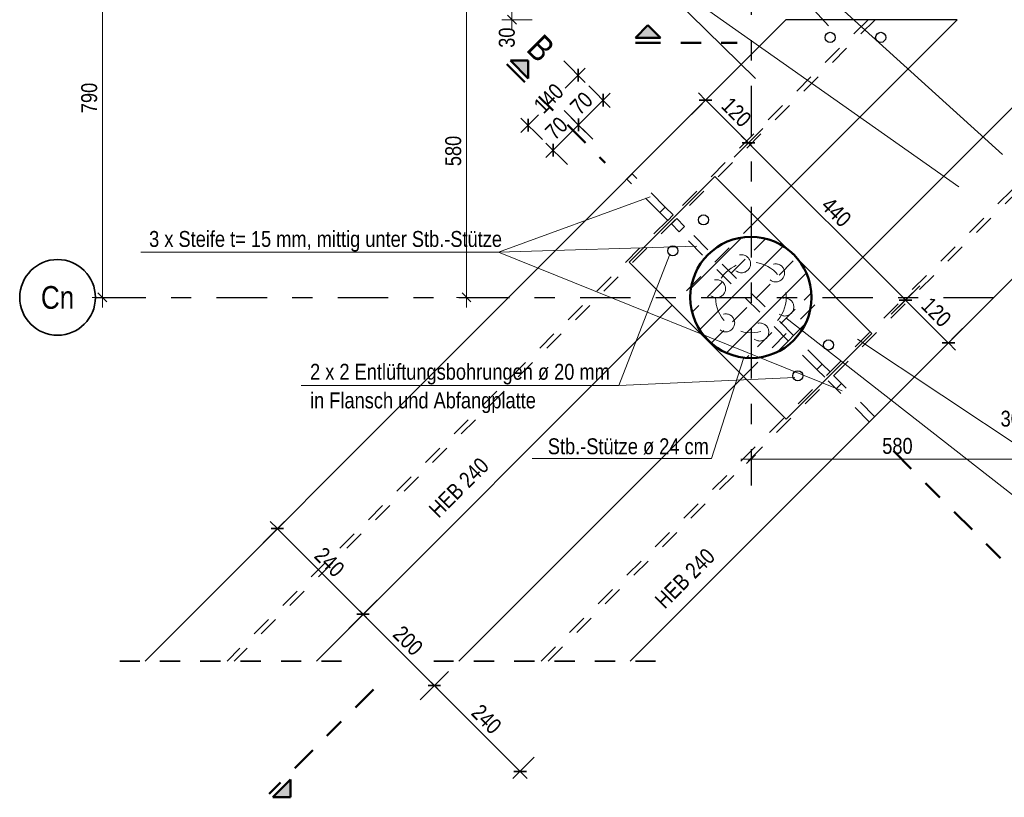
# Model space of a CAD drawing. Header units: millimetres. Extents: x 0 to 34.7, y 0 to 23.8.
# Tile 18 of 22: x 11.9 to 16.8, y 14.4 to 18.2. Entities that reach past the tile are written whole.
import ezdxf
from ezdxf.enums import TextEntityAlignment as Align

# ---------------------------------------------------------------- set-up
doc = ezdxf.new("R2010")
doc.units = ezdxf.units.MM
for name, pattern in [('DASHDOT', [1, 0.5, -0.25, 0, -0.25]), ('DASHDOTX2', [2, 1, -0.5, 0, -0.5]), ('HIDDEN', [0.375, 0.25, -0.125])]:
    doc.linetypes.add(name, pattern=pattern)
doc.layers.add('Ansichtskanten', color=7, linetype='Continuous', lineweight=20)
doc.layers.add('Schraffur', color=7, linetype='Continuous', lineweight=20)
doc.styles.add('Arial Narrow', font='ARIALN.TTF')
doc.dimstyles.new('Arch_Strakon_dimstyle', dxfattribs={"dimtxt": 7.875, "dimasz": 1, "dimexe": 1.25, "dimexo": 0.0625, "dimgap": 1, "dimtad": 0, "dimzin": 12, "dimdsep": 46, "dimtxsty": 'Arial Narrow', "dimblk": 'Arrowhead_Tick', "dimsah": 1, "dimcen": 0, "dimse1": 1, "dimse2": 1, "dimclrd": 6, "dimclrt": 2, "dimazin": 0, "dimtfac": 1, "dimtdec": 4, "dimtmove": 0, "dimatfit": 3, "dimldrblk": 'NONE', "dimfxl": 1, "dimtvp": 1, "dimtolj": 1, "dimtzin": 0, "dimlwd": 13, "dimarcsym": 2})

# ---------------------------------------------------------------- blocks, each defined once
blk = doc.blocks.new('Arrowhead_Tick')
at = {"color": 0, "linetype": 'Continuous', "lineweight": -2, "ltscale": 0.4}
for p, q in [((0, 10), (0, -5)), ((-1, 0), (0, 0)), ((5, 0), (0, 0))]:
    blk.add_line(p, q, dxfattribs=at)
at = {"color": 2, "linetype": 'Continuous', "lineweight": 35, "ltscale": 0.4}
blk.add_line((2.21, 2.21), (-2.21, -2.21), dxfattribs=at)
blk = doc.blocks.new('*D118')
at = {"color": 6, "linetype": 'Continuous', "lineweight": 13}
blk.add_line((13.2203, 15.674), (13.6305, 15.2639), dxfattribs=at)
at = {"layer": 'Defpoints', "color": 0}
for p in [(13.6376, 15.2568), (12.558, 15.0257), (13.4065, 15.0257)]:
    blk.add_point(p, dxfattribs=at)
at = {"color": 6, "lineweight": 13, "xscale": 0.01, "yscale": 0.01, "zscale": 0.01}
for p, rotation in [((13.2133, 15.681), 135.0066009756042), ((13.6376, 15.2568), 315.0066009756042)]:
    blk.add_blockref('Arrowhead_Tick', p, dxfattribs=dict(at, rotation=rotation))
at = {"color": 2, "lineweight": 35, "insert": (13.4715, 15.5151), "char_height": 0.07875, "attachment_point": 5, "rotation": 315.0066, "style": 'Arial Narrow'}
blk.add_mtext('\\A1;240', dxfattribs=at)
blk = doc.blocks.new('_None')
blk = doc.blocks.new('*D119')
at = {"color": 6, "linetype": 'Continuous', "lineweight": 13}
blk.add_line((13.6447, 15.2498), (13.9838, 14.9107), dxfattribs=at)
at = {"layer": 'Defpoints', "color": 0}
for p in [(13.4065, 15.0257), (14.1128, 15.0257), (13.9908, 14.9037)]:
    blk.add_point(p, dxfattribs=at)
at = {"color": 6, "lineweight": 13, "xscale": 0.01, "yscale": 0.01, "zscale": 0.01}
for p, rotation in [((13.6376, 15.2568), 135.0066009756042), ((13.9908, 14.9037), 315.0066009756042)]:
    blk.add_blockref('Arrowhead_Tick', p, dxfattribs=dict(at, rotation=rotation))
at = {"color": 2, "lineweight": 35, "insert": (13.8603, 15.1264), "char_height": 0.07875, "attachment_point": 5, "rotation": 315.0066, "style": 'Arial Narrow'}
blk.add_mtext('\\A1;200', dxfattribs=at)
blk = doc.blocks.new('*D120')
at = {"color": 6, "linetype": 'Continuous', "lineweight": 13}
blk.add_line((13.9979, 14.8966), (14.4081, 14.4865), dxfattribs=at)
at = {"layer": 'Defpoints', "color": 0}
for p in [(14.1128, 15.0257), (14.9613, 15.0257), (14.4152, 14.4794)]:
    blk.add_point(p, dxfattribs=at)
at = {"color": 6, "lineweight": 13, "xscale": 0.01, "yscale": 0.01, "zscale": 0.01}
for p, rotation in [((13.9908, 14.9037), 135.0066009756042), ((14.4152, 14.4794), 315.0066009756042)]:
    blk.add_blockref('Arrowhead_Tick', p, dxfattribs=dict(at, rotation=rotation))
at = {"color": 2, "lineweight": 35, "insert": (14.2491, 14.7377), "char_height": 0.07875, "attachment_point": 5, "rotation": 315.0066, "style": 'Arial Narrow'}
blk.add_mtext('\\A1;240', dxfattribs=at)
blk = doc.blocks.new('*D121')
at = {"color": 6, "linetype": 'Continuous', "lineweight": 13}
blk.add_line((15.3414, 17.7955), (15.5393, 17.5977), dxfattribs=at)
at = {"layer": 'Defpoints', "color": 0}
for p in [(15.7322, 18.2005), (15.5464, 17.5906), (15.3804, 17.4246)]:
    blk.add_point(p, dxfattribs=at)
at = {"color": 6, "lineweight": 13, "xscale": 0.01, "yscale": 0.01, "zscale": 0.01}
for p, rotation in [((15.3343, 17.8026), 135.0066009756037), ((15.5464, 17.5906), 315.0066009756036)]:
    blk.add_blockref('Arrowhead_Tick', p, dxfattribs=dict(at, rotation=rotation))
at = {"color": 2, "lineweight": 35, "insert": (15.4865, 17.7427), "char_height": 0.07875, "attachment_point": 5, "rotation": 315.0066, "style": 'Arial Narrow'}
blk.add_mtext('\\A1;120', dxfattribs=at)
blk = doc.blocks.new('*D122')
at = {"color": 6, "linetype": 'Continuous', "lineweight": 13}
blk.add_line((15.5534, 17.5836), (16.3172, 16.82), dxfattribs=at)
at = {"layer": 'Defpoints', "color": 0}
for p in [(15.3804, 17.4246), (16.3243, 16.8129), (16.1582, 16.6468)]:
    blk.add_point(p, dxfattribs=at)
at = {"color": 6, "lineweight": 13, "xscale": 0.01, "yscale": 0.01, "zscale": 0.01}
for p, rotation in [((15.5464, 17.5906), 135.006600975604), ((16.3243, 16.8129), 315.006600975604)]:
    blk.add_blockref('Arrowhead_Tick', p, dxfattribs=dict(at, rotation=rotation))
at = {"color": 2, "lineweight": 35, "insert": (15.9814, 17.2479), "char_height": 0.07875, "attachment_point": 5, "rotation": 315.0066, "style": 'Arial Narrow'}
blk.add_mtext('\\A1;440', dxfattribs=at)
blk = doc.blocks.new('*D123')
at = {"color": 6, "linetype": 'Continuous', "lineweight": 13}
blk.add_line((16.3313, 16.8059), (16.5294, 16.6078), dxfattribs=at)
at = {"layer": 'Defpoints', "color": 0}
for p in [(16.9342, 16.9986), (16.1582, 16.6468), (16.5365, 16.6007)]:
    blk.add_point(p, dxfattribs=at)
at = {"color": 6, "lineweight": 13, "xscale": 0.01, "yscale": 0.01, "zscale": 0.01}
for p, rotation in [((16.3243, 16.8129), 135.006600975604), ((16.5365, 16.6007), 315.006600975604)]:
    blk.add_blockref('Arrowhead_Tick', p, dxfattribs=dict(at, rotation=rotation))
at = {"color": 2, "lineweight": 35, "insert": (16.4765, 16.7529), "char_height": 0.07875, "attachment_point": 5, "rotation": 315.0066, "style": 'Arial Narrow'}
blk.add_mtext('\\A1;120', dxfattribs=at)
blk = doc.blocks.new('*D124')
at = {"color": 6, "linetype": 'Continuous', "lineweight": 13}
blk.add_line((14.5861, 17.5613), (14.6972, 17.6725), dxfattribs=at)
at = {"layer": 'Defpoints', "color": 0}
for p in [(14.7043, 17.6796), (15.5584, 16.8257), (15.4336, 16.6999)]:
    blk.add_point(p, dxfattribs=at)
at = {"color": 6, "lineweight": 13, "xscale": 0.01, "yscale": 0.01, "zscale": 0.01}
for p, rotation in [((14.7043, 17.6796), 45.00660097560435), ((14.579, 17.5542), 225.0066009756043)]:
    blk.add_blockref('Arrowhead_Tick', p, dxfattribs=dict(at, rotation=rotation))
at = {"color": 2, "lineweight": 35, "insert": (14.5955, 17.663), "char_height": 0.07875, "attachment_point": 5, "rotation": 45.0066, "style": 'Arial Narrow'}
blk.add_mtext('\\A1;70', dxfattribs=at)
blk = doc.blocks.new('*D125')
at = {"color": 6, "linetype": 'Continuous', "lineweight": 13}
blk.add_line((14.7114, 17.6867), (14.8194, 17.7947), dxfattribs=at)
at = {"layer": 'Defpoints', "color": 0}
for p in [(14.8264, 17.8018), (15.6811, 16.9473), (15.5584, 16.8257)]:
    blk.add_point(p, dxfattribs=at)
at = {"color": 6, "lineweight": 13, "xscale": 0.01, "yscale": 0.01, "zscale": 0.01}
for p, rotation in [((14.8264, 17.8018), 45.00660097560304), ((14.7043, 17.6796), 225.006600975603)]:
    blk.add_blockref('Arrowhead_Tick', p, dxfattribs=dict(at, rotation=rotation))
at = {"color": 2, "lineweight": 35, "insert": (14.7193, 17.7868), "char_height": 0.07875, "attachment_point": 5, "rotation": 45.0066, "style": 'Arial Narrow'}
blk.add_mtext('\\A1;70', dxfattribs=at)
blk = doc.blocks.new('*D126')
at = {"color": 6, "linetype": 'Continuous', "lineweight": 13}
for p, q in [((14.6955, 17.9185), (14.6385, 17.8615)), ((14.4622, 17.6852), (14.5067, 17.7296))]:
    blk.add_line(p, q, dxfattribs=at)
at = {"layer": 'Defpoints', "color": 0}
for p in [(14.7026, 17.9256), (15.6811, 16.9473), (15.4336, 16.6999)]:
    blk.add_point(p, dxfattribs=at)
at = {"color": 6, "lineweight": 13, "xscale": 0.01, "yscale": 0.01, "zscale": 0.01}
for p, rotation in [((14.7026, 17.9256), 45.00700000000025), ((14.4551, 17.6781), 225.0070000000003)]:
    blk.add_blockref('Arrowhead_Tick', p, dxfattribs=dict(at, rotation=rotation))
at = {"color": 2, "lineweight": 35, "insert": (14.5571, 17.811), "char_height": 0.07875, "attachment_point": 5, "rotation": 45.007, "style": 'Arial Narrow'}
blk.add_mtext('\\A1;140', dxfattribs=at)
blk = doc.blocks.new('*D127')
at = {"color": 6, "linetype": 'Continuous', "lineweight": 13}
blk.add_line((12.347, 16.8356), (12.347, 18.7906), dxfattribs=at)
at = {"layer": 'Defpoints', "color": 0}
for p in [(12.3123, 18.8006), (12.347, 18.8006), (12.3123, 16.8256)]:
    blk.add_point(p, dxfattribs=at)
at = {"color": 6, "lineweight": 13, "xscale": 0.01, "yscale": 0.01, "zscale": 0.01}
for p, rotation in [((12.347, 18.8006), 90), ((12.347, 16.8256), 270)]:
    blk.add_blockref('Arrowhead_Tick', p, dxfattribs=dict(at, rotation=rotation))
at = {"color": 2, "lineweight": 35, "insert": (12.2818, 17.8131), "char_height": 0.07875, "attachment_point": 5, "rotation": 90, "style": 'Arial Narrow'}
blk.add_mtext('\\A1;790', dxfattribs=at)
blk = doc.blocks.new('*D128')
at = {"color": 6, "linetype": 'Continuous', "lineweight": 13}
blk.add_line((14.15, 16.8357), (14.15, 18.2657), dxfattribs=at)
at = {"layer": 'Defpoints', "color": 0}
for p in [(14.15, 18.2757), (15.4592, 18.2757), (15.5584, 16.8257)]:
    blk.add_point(p, dxfattribs=at)
at = {"color": 6, "lineweight": 13, "xscale": 0.01, "yscale": 0.01, "zscale": 0.01}
for p, rotation in [((14.15, 18.2757), 90), ((14.15, 16.8257), 270)]:
    blk.add_blockref('Arrowhead_Tick', p, dxfattribs=dict(at, rotation=rotation))
at = {"color": 2, "lineweight": 35, "insert": (14.0848, 17.5507), "char_height": 0.07875, "attachment_point": 5, "rotation": 90, "style": 'Arial Narrow'}
blk.add_mtext('\\A1;580', dxfattribs=at)
blk = doc.blocks.new('*D129')
at = {"color": 6, "linetype": 'Continuous', "lineweight": 13}
blk.add_line((15.5691, 16.025), (16.9992, 16.025), dxfattribs=at)
at = {"layer": 'Defpoints', "color": 0}
for p in [(17.0092, 16.7257), (17.0092, 16.025), (15.5591, 15.8941)]:
    blk.add_point(p, dxfattribs=at)
at = {"color": 6, "lineweight": 13, "xscale": 0.01, "yscale": 0.01, "zscale": 0.01}
blk.add_blockref('Arrowhead_Tick', (17.0092, 16.025), dxfattribs=at)
at = {"color": 6, "lineweight": 13, "xscale": 0.01, "yscale": 0.01, "zscale": 0.01, "rotation": 180}
blk.add_blockref('Arrowhead_Tick', (15.5591, 16.025), dxfattribs=at)
at = {"color": 2, "lineweight": 35, "insert": (16.2842, 16.0902), "char_height": 0.07875, "attachment_point": 5, "style": 'Arial Narrow'}
blk.add_mtext('\\A1;580', dxfattribs=at)
blk = doc.blocks.new('*D130')
at = {"color": 6, "linetype": 'Continuous', "lineweight": 13}
blk.add_line((16.9442, 16.2), (16.9992, 16.2), dxfattribs=at)
at = {"layer": 'Defpoints', "color": 0}
for p in [(16.9342, 16.7257), (17.0092, 16.7257), (17.0092, 16.2)]:
    blk.add_point(p, dxfattribs=at)
at = {"color": 6, "lineweight": 13, "xscale": 0.01, "yscale": 0.01, "zscale": 0.01}
blk.add_blockref('Arrowhead_Tick', (17.0092, 16.2), dxfattribs=at)
at = {"color": 6, "lineweight": 13, "xscale": 0.01, "yscale": 0.01, "zscale": 0.01, "rotation": 180}
blk.add_blockref('Arrowhead_Tick', (16.9342, 16.2), dxfattribs=at)
at = {"color": 2, "lineweight": 35, "insert": (16.8453, 16.225), "char_height": 0.07875, "attachment_point": 5, "style": 'Arial Narrow'}
blk.add_mtext('\\A1;30', dxfattribs=at)
blk = doc.blocks.new('*D131')
at = {"color": 6, "linetype": 'Continuous', "lineweight": 13}
blk.add_line((14.375, 18.2107), (14.375, 18.2657), dxfattribs=at)
at = {"layer": 'Defpoints', "color": 0}
for p in [(14.375, 18.2757), (15.4592, 18.2757), (15.4592, 18.2007)]:
    blk.add_point(p, dxfattribs=at)
at = {"color": 6, "lineweight": 13, "xscale": 0.01, "yscale": 0.01, "zscale": 0.01}
for p, rotation in [((14.375, 18.2757), 90), ((14.375, 18.2007), 270)]:
    blk.add_blockref('Arrowhead_Tick', p, dxfattribs=dict(at, rotation=rotation))
at = {"color": 2, "lineweight": 35, "insert": (14.35, 18.1117), "char_height": 0.07875, "attachment_point": 5, "rotation": 90, "style": 'Arial Narrow'}
blk.add_mtext('\\A1;30', dxfattribs=at)

msp = doc.modelspace()

# ---------------------------------------------------------------- hatches: boundary and pattern name
at = {"lineweight": 25, "true_color": 0x0000ff}
for points in [[(15.0489209, 18.1740839), (14.9864209, 18.1115839), (15.1114209, 18.1115839)], [(14.4559689, 17.9979076), (14.3675806, 17.9979076), (14.4559689, 17.9095193)], [(13.2790031, 14.3509437), (13.2790031, 14.4393321), (13.1906147, 14.3509437)]]:
    msp.add_hatch(color=5, dxfattribs=at).paths.add_polyline_path(points)
at = {"layer": 'Schraffur', "lineweight": 13}
h = msp.add_hatch(dxfattribs=at)
h.set_pattern_fill('bB', color=6, scale=0.01, angle=45, style=0, pattern_type=2)
h.set_pattern_definition([(45, (0, 0), (-0.1237437, 0.1237437), [0.1, -0.0625]), (45, (-0.06187, 0.06187), (-0.1237437, 0.1237437), [])])
h.paths.add_polyline_path([(15.8584007, 16.8256657), (15.8583013, 16.8333901), (15.858003, 16.8411094), (15.857506, 16.8488184), (15.8568107, 16.856512), (15.8559175, 16.8641853), (15.8548271, 16.8718329), (15.8535401, 16.87945), (15.8520575, 16.8870314), (15.8503801, 16.8945721), (15.8485091, 16.9020671), (15.8464457, 16.9095114), (15.8441914, 16.9169002), (15.8417475, 16.9242285), (15.8391158, 16.9314914), (15.8362979, 16.9386841), (15.8332958, 16.9458019), (15.8301114, 16.9528401), (15.8267469, 16.9597939), (15.8232044, 16.9666588), (15.8194863, 16.9734302), (15.8155951, 16.9801036), (15.8115334, 16.9866746), (15.8073038, 16.9931389), (15.8029092, 16.9994921), (15.7983525, 17.00573), (15.7936367, 17.0118486), (15.7887649, 17.0178437), (15.7837403, 17.0237114), (15.7785664, 17.0294477), (15.7732464, 17.035049), (15.767784, 17.0405114), (15.7621827, 17.0458314), (15.7564464, 17.0510053), (15.7505787, 17.0560299), (15.7445836, 17.0609017), (15.738465, 17.0656175), (15.7322271, 17.0701742), (15.7258739, 17.0745688), (15.7194096, 17.0787984), (15.7128386, 17.0828601), (15.7061652, 17.0867513), (15.6993938, 17.0904694), (15.6925289, 17.0940119), (15.6855751, 17.0973764), (15.6785369, 17.1005608), (15.6714191, 17.1035629), (15.6642264, 17.1063808), (15.6569635, 17.1090125), (15.6496352, 17.1114564), (15.6422464, 17.1137107), (15.6348021, 17.1157741), (15.6273071, 17.1176451), (15.6197664, 17.1193225), (15.612185, 17.1208051), (15.6045679, 17.1220921), (15.5969203, 17.1231825), (15.589247, 17.1240757), (15.5815534, 17.124771), (15.5738444, 17.125268), (15.5661251, 17.1255663), (15.5584007, 17.1256657), (15.5506764, 17.1255663), (15.5429571, 17.125268), (15.5352481, 17.124771), (15.5275544, 17.1240757), (15.5198812, 17.1231825), (15.5122336, 17.1220921), (15.5046165, 17.1208051), (15.4970351, 17.1193225), (15.4894944, 17.1176451), (15.4819994, 17.1157741), (15.4745551, 17.1137107), (15.4671663, 17.1114564), (15.459838, 17.1090125), (15.4525751, 17.1063808), (15.4453824, 17.1035629), (15.4382646, 17.1005608), (15.4312264, 17.0973764), (15.4242726, 17.0940119), (15.4174077, 17.0904694), (15.4106363, 17.0867513), (15.4039629, 17.0828601), (15.3973919, 17.0787984), (15.3909276, 17.0745688), (15.3845744, 17.0701742), (15.3783365, 17.0656175), (15.3722179, 17.0609017), (15.3662228, 17.0560299), (15.3603551, 17.0510053), (15.3546187, 17.0458314), (15.3490175, 17.0405114), (15.3435551, 17.035049), (15.3382351, 17.0294477), (15.3330612, 17.0237114), (15.3280366, 17.0178437), (15.3231648, 17.0118486), (15.318449, 17.00573), (15.3138922, 16.9994921), (15.3094976, 16.9931389), (15.3052681, 16.9866746), (15.3012064, 16.9801036), (15.2973152, 16.9734302), (15.2935971, 16.9666588), (15.2900546, 16.9597939), (15.2866901, 16.9528401), (15.2835057, 16.9458019), (15.2805036, 16.9386841), (15.2776857, 16.9314914), (15.275054, 16.9242285), (15.2726101, 16.9169002), (15.2703558, 16.9095114), (15.2682924, 16.9020671), (15.2664214, 16.8945721), (15.264744, 16.8870314), (15.2632614, 16.87945), (15.2619744, 16.8718329), (15.2608839, 16.8641853), (15.2599908, 16.856512), (15.2592955, 16.8488184), (15.2587985, 16.8411094), (15.2585002, 16.8333901), (15.2584007, 16.8256657), (15.2585002, 16.8179414), (15.2587985, 16.8102221), (15.2592955, 16.8025131), (15.2599908, 16.7948194), (15.2608839, 16.7871462), (15.2619744, 16.7794986), (15.2632614, 16.7718815), (15.264744, 16.7643001), (15.2664214, 16.7567594), (15.2682924, 16.7492644), (15.2703558, 16.7418201), (15.2726101, 16.7344313), (15.275054, 16.727103), (15.2776857, 16.7198401), (15.2805036, 16.7126474), (15.2835057, 16.7055296), (15.2866901, 16.6984914), (15.2900546, 16.6915376), (15.2935971, 16.6846727), (15.2973152, 16.6779013), (15.3012064, 16.6712279), (15.3052681, 16.6646569), (15.3094976, 16.6581926), (15.3138922, 16.6518394), (15.318449, 16.6456015), (15.3231648, 16.6394829), (15.3280366, 16.6334878), (15.3330612, 16.6276201), (15.3382351, 16.6218837), (15.3435551, 16.6162825), (15.3490175, 16.6108201), (15.3546187, 16.6055001), (15.3603551, 16.6003262), (15.3662228, 16.5953016), (15.3722179, 16.5904298), (15.3783365, 16.585714), (15.3845744, 16.5811572), (15.3909276, 16.5767626), (15.3973919, 16.5725331), (15.4039629, 16.5684714), (15.4106363, 16.5645802), (15.4174077, 16.5608621), (15.4242726, 16.5573196), (15.4312264, 16.5539551), (15.4382646, 16.5507707), (15.4453824, 16.5477686), (15.4525751, 16.5449507), (15.459838, 16.542319), (15.4671663, 16.5398751), (15.4745551, 16.5376208), (15.4819994, 16.5355574), (15.4894944, 16.5336864), (15.4970351, 16.532009), (15.5046165, 16.5305264), (15.5122336, 16.5292394), (15.5198812, 16.5281489), (15.5275544, 16.5272558), (15.5352481, 16.5265605), (15.5429571, 16.5260635), (15.5506764, 16.5257652), (15.5584007, 16.5256657), (15.5661251, 16.5257652), (15.5738444, 16.5260635), (15.5815534, 16.5265605), (15.589247, 16.5272558), (15.5969203, 16.5281489), (15.6045679, 16.5292394), (15.612185, 16.5305264), (15.6197664, 16.532009), (15.6273071, 16.5336864), (15.6348021, 16.5355574), (15.6422464, 16.5376208), (15.6496352, 16.5398751), (15.6569635, 16.542319), (15.6642264, 16.5449507), (15.6714191, 16.5477686), (15.6785369, 16.5507707), (15.6855751, 16.5539551), (15.6925289, 16.5573196), (15.6993938, 16.5608621), (15.7061652, 16.5645802), (15.7128386, 16.5684714), (15.7194096, 16.5725331), (15.7258739, 16.5767626), (15.7322271, 16.5811572), (15.738465, 16.585714), (15.7445836, 16.5904298), (15.7505787, 16.5953016), (15.7564464, 16.6003262), (15.7621827, 16.6055001), (15.767784, 16.6108201), (15.7732464, 16.6162825), (15.7785664, 16.6218837), (15.7837403, 16.6276201), (15.7887649, 16.6334878), (15.7936367, 16.6394829), (15.7983525, 16.6456015), (15.8029092, 16.6518394), (15.8073038, 16.6581926), (15.8115334, 16.6646569), (15.8155951, 16.6712279), (15.8194863, 16.6779013), (15.8232044, 16.6846727), (15.8267469, 16.6915376), (15.8301114, 16.6984914), (15.8332958, 16.7055296), (15.8362979, 16.7126474), (15.8391158, 16.7198401), (15.8417475, 16.727103), (15.8441914, 16.7344313), (15.8464457, 16.7418201), (15.8485091, 16.7492644), (15.8503801, 16.7567594), (15.8520575, 16.7643001), (15.8535401, 16.7718815), (15.8548271, 16.7794986), (15.8559175, 16.7871462), (15.8568107, 16.7948194), (15.857506, 16.8025131), (15.858003, 16.8102221), (15.8583013, 16.8179414)])

# ---------------------------------------------------------------- linework, layer by layer
at = {"color": 3, "linetype": 'DASHDOTX2', "lineweight": 25, "ltscale": 0.25}
for p, q in [((15.5591157, 19.6740492), (15.5591157, 15.8940563)), ((12.3123104, 16.8256452), (17.351902, 16.8256452))]:
    msp.add_line(p, q, dxfattribs=at)
at = {"color": 5, "linetype": 'Continuous', "lineweight": 18}
for p, q in [((15.2208569, 18.9670834), (15.9426791, 18.1702667)), ((15.2208569, 18.9670834), (16.8051161, 17.5328132)), ((14.9609338, 18.5192143), (15.5806411, 17.9096426)), ((14.9609338, 18.5192143), (16.5878937, 17.3735243)), ((14.3090188, 17.0499816), (15.0604655, 17.3233478)), ((14.3090188, 17.0499816), (15.2915018, 17.0796042)), ((14.3090188, 17.0499816), (12.5376515, 17.0499816)), ((14.3090188, 17.0499816), (16.0098499, 16.3637247)), ((14.9047013, 16.3891468), (15.1546662, 17.0342188)), ((17.4136726, 15.4112393), (15.7321836, 16.7250916)), ((17.445341, 15.7157839), (16.0861966, 16.6193364)), ((15.3639272, 16.027853), (15.5211751, 16.5237941)), ((14.9047013, 16.3891468), (13.3308824, 16.3891468)), ((14.9047013, 16.3891468), (15.7762004, 16.4295741)), ((15.3639272, 16.027853), (14.4752912, 16.027853))]:
    msp.add_line(p, q, dxfattribs=at)
at = {"color": 6, "linetype": 'HIDDEN', "lineweight": 13, "ltscale": 0.25}
for p, q in [((16.1387556, 18.2005738), (12.9645828, 15.0256696)), ((16.174111, 18.2005779), (12.9999341, 15.0256696)), ((14.5193773, 15.0256696), (16.9342421, 17.4405343)), ((14.9436818, 17.4105859), (14.9701983, 17.4371024)), ((15.1080841, 17.2461835), (14.9436818, 17.4105859)), ((15.1346006, 17.2727), (14.9701983, 17.4371024)), ((14.5547327, 15.0256696), (16.9342421, 17.405179)), ((15.1080841, 17.2461835), (15.1346006, 17.2727)), ((15.1734915, 17.2338092), (15.1346006, 17.2727)), ((15.146975, 17.2072927), (15.1080841, 17.2461835)), ((15.146975, 17.2072927), (15.1734915, 17.2338092)), ((15.1646526, 17.189615), (15.1911691, 17.2161315)), ((15.23006, 17.1772406), (15.1911691, 17.2161315)), ((15.2035435, 17.1507241), (15.1646526, 17.189615)), ((15.5926633, 17.212363), (15.1684481, 16.7880501)), ((15.2035435, 17.1507241), (15.23006, 17.1772406)), ((15.9116935, 16.4956072), (15.23006, 17.1772406)), ((15.885177, 16.4690907), (15.2035435, 17.1507241)), ((15.785655, 17.0193713), (15.7521063, 17.05292)), ((15.5218098, 16.4346884), (15.9460738, 16.8589525)), ((15.885177, 16.4690907), (15.9116935, 16.4956072)), ((15.9505843, 16.4567163), (15.9116935, 16.4956072)), ((15.9240678, 16.4301998), (15.885177, 16.4690907)), ((16.0071529, 16.4001477), (15.968262, 16.4390386)), ((15.9806364, 16.3736312), (15.9417455, 16.4125221)), ((15.9807056, 16.3737004), (16.0072221, 16.4002169)), ((16.1714751, 16.2358256), (16.0071529, 16.4001477)), ((16.1449586, 16.2093091), (15.9806364, 16.3736312))]:
    msp.add_line(p, q, dxfattribs=at)
at = {"color": 4, "linetype": 'Continuous', "lineweight": 50}
for p, q in [((15.0489209, 18.1740839), (14.9864209, 18.1115839)), ((15.1114209, 18.1115839), (15.0489209, 18.1740839)), ((14.9864209, 18.1115839), (15.1114209, 18.1115839)), ((14.4559689, 17.9979076), (14.3675806, 17.9979076)), ((14.3675806, 17.9979076), (14.4559689, 17.9095193)), ((14.4559689, 17.9095193), (14.4559689, 17.9979076)), ((13.2790031, 14.4393321), (13.1906147, 14.3509437)), ((13.2790031, 14.3509437), (13.2790031, 14.4393321)), ((13.1906147, 14.3509437), (13.2790031, 14.3509437))]:
    msp.add_line(p, q, dxfattribs=at)
at = {"color": 4, "linetype": 'DASHDOT', "lineweight": 50, "ltscale": 0.25}
for p, q in [((14.9864209, 18.0865839), (15.4899058, 18.0865839)), ((14.3499029, 17.98023), (14.8374967, 17.4926362)), ((16.2646005, 16.0655324), (16.9365285, 15.3936043)), ((13.6888706, 14.884555), (13.172937, 14.3686214)), ((13.6888706, 14.884555), (13.172937, 14.3686214))]:
    msp.add_line(p, q, dxfattribs=at)
at = {"color": 2, "linetype": 'HIDDEN', "lineweight": 35, "ltscale": 0.25}
for p, q in [((13.5314737, 15.0256696), (12.4330433, 15.0256696)), ((15.0863191, 15.0256696), (13.9877909, 15.0256696))]:
    msp.add_line(p, q, dxfattribs=at)
at = {"color": 4, "linetype": 'Continuous', "lineweight": 50}
msp.add_circle((15.5584007, 16.8256657), 0.3, dxfattribs=at)
at = {"color": 6, "linetype": 'HIDDEN', "lineweight": 13, "ltscale": 0.25}
for centre in [(15.5120321, 16.9926342), (15.6810691, 16.9473408), (15.3882884, 16.8688905), (15.7263624, 16.7783038), (15.4335817, 16.6998534), (15.6026187, 16.6545601)]:
    msp.add_circle(centre, 0.0446071, dxfattribs=at)
at = {"color": 2, "linetype": 'Continuous', "lineweight": 35}
msp.add_circle((12.1248104, 16.8256452), 0.1875, dxfattribs=at)
at = {"color": 5, "linetype": 'DASHDOT', "lineweight": 18, "ltscale": 0.25}
msp.add_circle((15.5584007, 16.8256657), 0.175, dxfattribs=at)
at = {"layer": 'Ansichtskanten', "color": 3, "linetype": 'Continuous', "lineweight": 25}
for p, q in [((15.7321692, 18.200527), (12.5580433, 15.0256696)), ((16.5806973, 18.2006248), (15.5926633, 17.212363)), ((16.5806973, 18.2006248), (15.7321692, 18.200527)), ((15.9460738, 16.8589525), (16.9342421, 17.8471207)), ((14.9561243, 17.0003738), (15.3803884, 17.4246379)), ((15.7521063, 17.05292), (15.3803884, 17.4246379)), ((16.1582059, 16.6468204), (15.785655, 17.0193713)), ((15.7339418, 16.2225564), (14.9561243, 17.0003738)), ((14.9613191, 15.0256696), (16.9342421, 16.9985926)), ((15.1684481, 16.7880501), (13.4064737, 15.0256696)), ((15.7339418, 16.2225564), (16.1582059, 16.6468204)), ((14.1127909, 15.0256696), (15.5218098, 16.4346884))]:
    msp.add_line(p, q, dxfattribs=at)
for centre in [(15.9514073, 18.1131741), (16.2014073, 18.1131741), (15.323981, 17.2092737), (15.1716489, 17.0569415), (15.9430019, 16.5902528), (15.7906698, 16.4379206)]:
    msp.add_circle(centre, 0.025, dxfattribs=at)

# ---------------------------------------------------------------- texts
at = {"color": 4, "lineweight": 50, "style": 'Arial Narrow'}
msp.add_text('B', height=0.125, rotation=315, dxfattribs=at).set_placement((14.440501, 18.0487309))
at = {"color": 2, "lineweight": 35, "style": 'Arial Narrow'}
for s, p in [('3 x Steife t= 15 mm, mittig unter Stb.-Stütze', (12.5783137, 17.0757761)), ('2 x 2 Entlüftungsbohrungen ø 20 mm', (13.3752644, 16.4182856)), ('in Flansch und Abfangplatte', (13.3752644, 16.2765356)), ('Stb.-Stütze ø 24 cm', (14.5528144, 16.0492775))]:
    msp.add_text(s, height=0.07875, dxfattribs=at).set_placement(p)
at = {"color": 4, "lineweight": 50, "style": 'Arial Narrow'}
msp.add_text('Cn', height=0.1125, dxfattribs=at).set_placement((12.1248104, 16.8256452), align=Align.MIDDLE_CENTER)
at = {"color": 2, "lineweight": 35, "style": 'Arial Narrow'}
for p in [(14.0123174, 15.7289513), (15.1319672, 15.2799828)]:
    msp.add_text('HEB 240', height=0.07875, rotation=45, dxfattribs=at).set_placement(p)

# ---------------------------------------------------------------- dimensions: what is measured, and where the dimension line sits
at = {"lineweight": 35}
for base, p1, p2, angle, text, override, picture, middle in [((12.346958, 18.8006452), (12.3123104, 16.8256452), (12.3123104, 18.8006452), 90, '790', {"dimscale": 0.01, "dimtxt": 7.875, "dimasz": 1, "dimgap": 2.5, "dimtad": 1, "dimjust": 0, "dimtih": 0, "dimtoh": 0, "dimdec": 5, "dimdsep": 46, "dimtxsty": 'Arial Narrow', "dimclrd": 6, "dimclrt": 2, "dimtix": 1, "dimtofl": 255, "dimtmove": 0, "dimatfit": 2, "dimfxl": 0, "dimfxlon": 0, "dimtvp": 31.746032, "dimlwd": 13}, '*D127', (12.346958, 17.8131452)), ((14.15, 18.2756725), (15.5584007, 16.8256657), (15.4592421, 18.2756725), 90, '580', {"dimscale": 0.01, "dimtxt": 7.875, "dimasz": 1, "dimgap": 2.5, "dimtad": 1, "dimjust": 0, "dimtih": 0, "dimtoh": 0, "dimdec": 4, "dimdsep": 46, "dimtxsty": 'Arial Narrow', "dimclrd": 6, "dimclrt": 2, "dimtix": 1, "dimtofl": 255, "dimtmove": 0, "dimatfit": 2, "dimfxl": 0, "dimfxlon": 0, "dimtvp": 31.746032, "dimlwd": 13}, '*D128', (14.15, 17.5506691)), ((14.375, 18.2756725), (15.4592421, 18.2006741), (15.4592421, 18.2756725), 90, '30', {"dimscale": 0.01, "dimtxt": 7.875, "dimasz": 1, "dimgap": 2.5, "dimtad": 1, "dimjust": 0, "dimtih": 0, "dimtoh": 0, "dimdec": 4, "dimdsep": 46, "dimtxsty": 'Arial Narrow', "dimclrd": 6, "dimclrt": 2, "dimtix": 0, "dimtofl": 255, "dimtmove": 2, "dimatfit": 2, "dimfxl": 0, "dimfxlon": 0, "dimtvp": 31.746032, "dimlwd": 13}, '*D131', (14.35, 18.1116866)), ((15.546362, 17.5906498), (15.7321692, 18.200527), (15.3803884, 17.4246379), 315.006601, '120', {"dimscale": 0.01, "dimtxt": 7.875, "dimasz": 1, "dimgap": 2.5, "dimtad": 1, "dimjust": 0, "dimtih": 0, "dimtoh": 0, "dimdec": 3, "dimdsep": 46, "dimtxsty": 'Arial Narrow', "dimclrd": 6, "dimclrt": 2, "dimtix": 1, "dimtofl": 255, "dimtmove": 0, "dimatfit": 2, "dimfxl": 0, "dimfxlon": 0, "dimtvp": 31.746032, "dimlwd": 13}, '*D121', (15.4403552, 17.6966322)), ((14.7025711, 17.9255997), (15.4335817, 16.6998534), (15.6810691, 16.9473408), 45.007, '140', {"dimscale": 0.01, "dimtxt": 7.875, "dimasz": 1, "dimgap": 2.5, "dimtad": 0, "dimjust": 0, "dimtih": 0, "dimtoh": 0, "dimdec": 4, "dimdsep": 46, "dimtxsty": 'Arial Narrow', "dimclrd": 6, "dimclrt": 2, "dimtix": 0, "dimtofl": 255, "dimtmove": 2, "dimatfit": 2, "dimfxl": 0, "dimfxlon": 0, "dimtvp": 31.746032, "dimlwd": 13}, '*D126', (14.5571457, 17.8110085)), ((14.8264475, 17.8017655), (15.5584007, 16.8256657), (15.6810691, 16.9473408), 45.006601, '70', {"dimscale": 0.01, "dimtxt": 7.875, "dimasz": 1, "dimgap": 2.5, "dimtad": 1, "dimjust": 0, "dimtih": 0, "dimtoh": 0, "dimdec": 6, "dimdsep": 46, "dimtxsty": 'Arial Narrow', "dimclrd": 6, "dimclrt": 2, "dimtix": 1, "dimtofl": 255, "dimtmove": 0, "dimatfit": 2, "dimfxl": 0, "dimfxlon": 0, "dimtvp": 31.746032, "dimlwd": 13}, '*D125', (14.7653687, 17.7406726)), ((14.7042899, 17.6795798), (15.4335817, 16.6998534), (15.5584007, 16.8256657), 45.006601, '70', {"dimscale": 0.01, "dimtxt": 7.875, "dimasz": 1, "dimgap": 2.5, "dimtad": 1, "dimjust": 0, "dimtih": 0, "dimtoh": 0, "dimdec": 6, "dimdsep": 46, "dimtxsty": 'Arial Narrow', "dimclrd": 6, "dimclrt": 2, "dimtix": 1, "dimtofl": 255, "dimtmove": 0, "dimatfit": 2, "dimfxl": 0, "dimfxlon": 0, "dimtvp": 31.746032, "dimlwd": 13}, '*D124', (14.6416393, 17.6169147)), ((16.3242691, 16.8129219), (15.3803884, 17.4246379), (16.1582059, 16.6468204), 315.006601, '440', {"dimscale": 0.01, "dimtxt": 7.875, "dimasz": 1, "dimgap": 2.5, "dimtad": 1, "dimjust": 0, "dimtih": 0, "dimtoh": 0, "dimdec": 3, "dimdsep": 46, "dimtxsty": 'Arial Narrow', "dimclrd": 6, "dimclrt": 2, "dimtix": 1, "dimtofl": 255, "dimtmove": 0, "dimatfit": 2, "dimfxl": 0, "dimfxlon": 0, "dimtvp": 31.746032, "dimlwd": 13}, '*D122', (15.9353156, 17.2017859)), ((16.5364905, 16.6007494), (16.1582059, 16.6468204), (16.9342421, 16.9985926), 315.006601, '120', {"dimscale": 0.01, "dimtxt": 7.875, "dimasz": 1, "dimgap": 2.5, "dimtad": 1, "dimjust": 0, "dimtih": 0, "dimtoh": 0, "dimdec": 3, "dimdsep": 46, "dimtxsty": 'Arial Narrow', "dimclrd": 6, "dimclrt": 2, "dimtix": 1, "dimtofl": 255, "dimtmove": 0, "dimatfit": 2, "dimfxl": 0, "dimfxlon": 0, "dimtvp": 31.746032, "dimlwd": 13}, '*D123', (16.4303798, 16.7068357)), ((13.6375854, 15.2568346), (12.5580433, 15.0256696), (13.4064737, 15.0256696), 315.006601, '240', {"dimscale": 0.01, "dimtxt": 7.875, "dimasz": 1, "dimgap": 2.5, "dimtad": 1, "dimjust": 0, "dimtih": 0, "dimtoh": 0, "dimdec": 3, "dimdsep": 46, "dimtxsty": 'Arial Narrow', "dimclrd": 6, "dimclrt": 2, "dimtix": 1, "dimtofl": 255, "dimtmove": 0, "dimatfit": 2, "dimfxl": 0, "dimfxlon": 0, "dimtvp": 31.746032, "dimlwd": 13}, '*D118', (13.425429, 15.4689422)), ((13.9908254, 14.903676), (13.4064737, 15.0256696), (14.1127909, 15.0256696), 315.006601, '200', {"dimscale": 0.01, "dimtxt": 7.875, "dimasz": 1, "dimgap": 2.5, "dimtad": 1, "dimjust": 0, "dimtih": 0, "dimtoh": 0, "dimdec": 3, "dimdsep": 46, "dimtxsty": 'Arial Narrow', "dimclrd": 6, "dimclrt": 2, "dimtix": 1, "dimtofl": 255, "dimtmove": 0, "dimatfit": 2, "dimfxl": 0, "dimfxlon": 0, "dimtvp": 31.746032, "dimlwd": 13}, '*D119', (13.8142054, 15.0802553)), ((14.4151873, 14.4794119), (14.1127909, 15.0256696), (14.9613191, 15.0256696), 315.006601, '240', {"dimscale": 0.01, "dimtxt": 7.875, "dimasz": 1, "dimgap": 2.5, "dimtad": 1, "dimjust": 0, "dimtih": 0, "dimtoh": 0, "dimdec": 3, "dimdsep": 46, "dimtxsty": 'Arial Narrow', "dimclrd": 6, "dimclrt": 2, "dimtix": 1, "dimtofl": 255, "dimtmove": 0, "dimatfit": 2, "dimfxl": 0, "dimfxlon": 0, "dimtvp": 31.746032, "dimlwd": 13}, '*D120', (14.2030064, 14.691544))]:
    dim = msp.add_linear_dim(base=base, p1=p1, p2=p2, angle=angle, text=text, dimstyle='Arch_Strakon_dimstyle', override=override, dxfattribs=at)
    dim.commit()
    dim.dimension.update_dxf_attribs({"geometry": picture, "text_midpoint": middle, "dimtype": 160})
for base, p1, text, override, picture, middle in [((17.0092421, 16.025), (15.5591157, 15.8940563), '580', {"dimscale": 0.01, "dimtxt": 7.875, "dimasz": 1, "dimgap": 2.5, "dimtad": 1, "dimjust": 0, "dimtih": 0, "dimtoh": 0, "dimdec": 2, "dimdsep": 46, "dimtxsty": 'Arial Narrow', "dimclrd": 6, "dimclrt": 2, "dimtix": 1, "dimtofl": 255, "dimtmove": 0, "dimatfit": 2, "dimfxl": 0, "dimfxlon": 0, "dimtvp": 31.746032, "dimlwd": 13}, '*D129', (16.2841789, 16.025)), ((17.0092421, 16.2), (16.9342421, 16.7256741), '30', {"dimscale": 0.01, "dimtxt": 7.875, "dimasz": 1, "dimgap": 2.5, "dimtad": 1, "dimjust": 0, "dimtih": 0, "dimtoh": 0, "dimdec": 4, "dimdsep": 46, "dimtxsty": 'Arial Narrow', "dimclrd": 6, "dimclrt": 2, "dimtix": 0, "dimtofl": 255, "dimtmove": 2, "dimatfit": 2, "dimfxl": 0, "dimfxlon": 0, "dimtvp": 31.746032, "dimlwd": 13}, '*D130', (16.8452546, 16.225))]:
    dim = msp.add_linear_dim(base=base, p1=p1, p2=(17.0092421, 16.7256741), text=text, dimstyle='Arch_Strakon_dimstyle', override=override, dxfattribs=at)
    dim.commit()
    dim.dimension.update_dxf_attribs({"geometry": picture, "text_midpoint": middle, "dimtype": 160})

doc.saveas('drawing.dxf')
